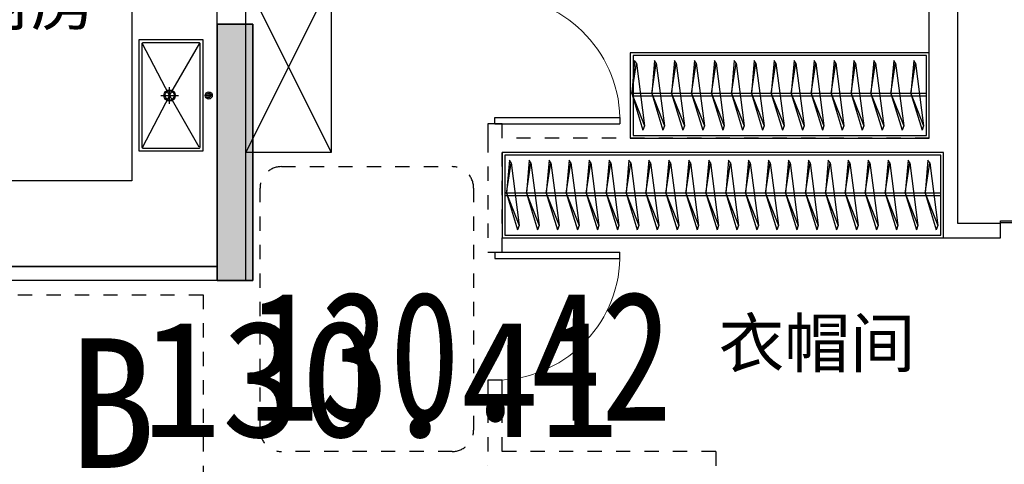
# Model space of a CAD drawing. Header units: millimetres. Extents: x 296296 to 297283, y 219875 to 220035.
# Tile 17 of 256: x 296572.93 to 296579.84, y 220014.2 to 220017.33. Entities that reach past the tile are written whole.
import ezdxf
from ezdxf.enums import TextEntityAlignment as Align

# ---------------------------------------------------------------- set-up
doc = ezdxf.new("R2010")
doc.units = ezdxf.units.MM
for name, pattern in [('185洋房-中间套-1F南入（报建版）-旧规$0$DASH', [0.35, 0.25, -0.1]), ('185洋房-中间套-1F南入（报建版）-旧规$0$洋房户型$0$_DASH', [0.6, 0.4, -0.2]), ('CONTINOUS', [0])]:
    doc.linetypes.add(name, pattern=pattern)
doc.layers.add('$面积结果', color=7, linetype='Continuous')
doc.layers.add('面积-住宅全面积', color=1, linetype='Continuous')
doc.layers.add('面校面积', color=1, linetype='CONTINOUS', lineweight=0)
doc.styles.add('dw', font='simhei.ttf')
doc.styles.get("Standard").update_dxf_attribs({"font": 'arial.ttf'})

# ---------------------------------------------------------------- blocks, each defined once
blk = doc.blocks.new('qAEWTW4ygrewyhreyteutu')
blk.add_hatch(color=253).paths.add_polyline_path([(974974.9, 189058.4), (974974.9, 187258.4), (975224.9, 187258.4), (975224.9, 189058.4)], flags=0)
at = {"color": 253}
blk.add_lwpolyline([(974974.9, 189058.4), (974974.9, 187258.4), (975224.9, 187258.4), (975224.9, 189058.4), (974974.9, 189058.4)], close=True, dxfattribs=at)
blk = doc.blocks.new('dzuerujfysiktuykluyikyuj')
h = blk.add_hatch()
h.set_pattern_fill('钢筋混凝土', color=253, scale=100)
h.set_pattern_definition([(45, (0, 0), (-176.776695, 176.776695), []), (50, (0, 0), (717.26018, -62.75213), [75, -825]), (355, (0, 0), (-138.75133, 752.19213), [60, -660]), (100.4514, (59.8, -5.2), (578.5094, 689.43954), [63.7402, -701.1421]), (46.1842, (0, 200), (1067.24105, -165.519), [112.5, -1237.5]), (96.6356, (88.9, 186.2), (934.6627, 974.1179), [95.6103, -1051.713]), (351.1842, (0, 200), (934.6619, 974.1186), [90, -990]), (21, (100, 150), (596.90705, -402.6189), [75, -825]), (326, (100, 150), (243.31533, 725.15005), [60, -660]), (71.4514, (149.74, 116.45), (840.22263, 322.5305), [63.7402, -701.1421]), (37.5, (0, 0), (12.159855, 332.893854), [0, -652, 0, -670, 0, -662.5]), (7.5, (0, 0), (263.06954, 394.41171), [0, -382, 0, -637, 0, -252.5]), (327.5, (-223, 0), (533.822436, -22.55487), [0, -250, 0, -780, 0, -1035]), (317.5, (-323, 0), (583.18617, 100.10498), [0, -325, 0, -518, 0, -735])])
h.paths.add_polyline_path([(1106524.9, 389058.4), (1106524.9, 387258.4), (1106274.9, 387258.4), (1106274.9, 389058.4)])
h.paths.add_polyline_path([(1120674.9, 389058.4), (1120674.9, 387258.4), (1120424.9, 387258.4), (1120424.9, 389058.4)])
h.paths.add_polyline_path([(1088474.9, 389058.4), (1088474.9, 387258.4), (1088224.9, 387258.4), (1088224.9, 389058.4)])
h.paths.add_polyline_path([(1138724.9, 389058.4), (1138724.9, 387258.4), (1138474.9, 387258.4), (1138474.9, 389058.4)])
h.paths.add_polyline_path([(1113574.9, 387858.4), (1113574.9, 384858.4), (1113374.9, 384858.4), (1113374.9, 387858.4)])
h.paths.add_polyline_path([(1143674.9, 392958.4), (1143674.9, 391158.4), (1143474.9, 391158.4), (1143474.9, 392758.4), (1143174.9, 392758.4), (1143174.9, 392958.4)])
h.paths.add_polyline_path([(1083474.9, 392758.4), (1083474.9, 391158.4), (1083274.9, 391158.4), (1083274.9, 392958.4), (1083774.9, 392958.4), (1083774.9, 392758.4)])
h.paths.add_polyline_path([(1127074.9, 392758.4), (1127074.9, 391258.4), (1126874.9, 391258.4), (1126874.9, 392958.4), (1127424.9, 392958.4), (1127424.9, 392758.4)])
h.paths.add_polyline_path([(1100074.9, 392958.4), (1100074.9, 391258.4), (1099874.9, 391258.4), (1099874.9, 392758.4), (1099524.9, 392758.4), (1099524.9, 392958.4)])
h.paths.add_polyline_path([(1132274.9, 392958.4), (1132274.9, 391258.4), (1132074.9, 391258.4), (1132074.9, 392758.4), (1131724.9, 392758.4), (1131724.9, 392958.4)])
h.paths.add_polyline_path([(1094874.9, 392758.4), (1094874.9, 391258.4), (1094674.9, 391258.4), (1094674.9, 392958.4), (1095224.9, 392958.4), (1095224.9, 392758.4)])
h.paths.add_polyline_path([(1113974.9, 380258.4), (1113974.9, 380058.4), (1113374.9, 380058.4), (1113374.9, 381858.4), (1113574.9, 381858.4), (1113574.9, 380258.4)])
h.paths.add_polyline_path([(1145774.9, 392358.4), (1145774.9, 390658.4), (1145574.9, 390658.4), (1145574.9, 392158.4), (1145124.9, 392158.4), (1145124.9, 392358.4)])
h.paths.add_polyline_path([(1081374.9, 392158.4), (1081374.9, 390658.4), (1081174.9, 390658.4), (1081174.9, 392358.4), (1081824.9, 392358.4), (1081824.9, 392158.4)])
h.paths.add_polyline_path([(1141974.9, 380058.4), (1141974.9, 379458.4), (1141174.9, 379458.4), (1141174.9, 379658.4), (1141774.9, 379658.4), (1141774.9, 380258.4), (1142724.9, 380258.4), (1142724.9, 380058.4)])
h.paths.add_polyline_path([(1109774.9, 380058.4), (1109774.9, 379458.4), (1108974.9, 379458.4), (1108974.9, 379658.4), (1109574.9, 379658.4), (1109574.9, 380258.4), (1110524.9, 380258.4), (1110524.9, 380058.4)])
h.paths.add_polyline_path([(1117974.9, 379658.4), (1117974.9, 379458.4), (1117174.9, 379458.4), (1117174.9, 380058.4), (1116424.9, 380058.4), (1116424.9, 380258.4), (1117374.9, 380258.4), (1117374.9, 379658.4)])
h.paths.add_polyline_path([(1085774.9, 379658.4), (1085774.9, 379458.4), (1084974.9, 379458.4), (1084974.9, 380058.4), (1084224.9, 380058.4), (1084224.9, 380258.4), (1085174.9, 380258.4), (1085174.9, 379658.4)])
h.paths.add_polyline_path([(1115674.9, 392758.4), (1115674.9, 391158.4), (1115474.9, 391158.4), (1115474.9, 392158.4), (1115174.9, 392158.4), (1115174.9, 392358.4), (1115474.9, 392358.4), (1115474.9, 392958.4), (1115974.9, 392958.4), (1115974.9, 392758.4)])
h.paths.add_polyline_path([(1111474.9, 392158.4), (1111474.9, 391158.4), (1111274.9, 391158.4), (1111274.9, 392758.4), (1110974.9, 392758.4), (1110974.9, 392958.4), (1111474.9, 392958.4), (1111474.9, 392358.4), (1111774.9, 392358.4), (1111774.9, 392158.4)])
h.paths.add_polyline_path([(1130799.9, 387258.4), (1130799.9, 386658.4), (1128349.9, 386658.4), (1128349.9, 387258.4), (1128549.9, 387258.4), (1128549.9, 386858.4), (1130599.9, 386858.4), (1130599.9, 387258.4)])
h.paths.add_polyline_path([(1098599.9, 387258.4), (1098599.9, 386658.4), (1096149.9, 386658.4), (1096149.9, 387258.4), (1096349.9, 387258.4), (1096349.9, 386858.4), (1098399.9, 386858.4), (1098399.9, 387258.4)])
h.paths.add_polyline_path([(1128549.9, 389158.4), (1128549.9, 388743.4), (1128349.9, 388743.4), (1128349.9, 389358.4), (1130799.9, 389358.4), (1130799.9, 388743.4), (1130599.9, 388743.4), (1130599.9, 389158.4)])
h.paths.add_polyline_path([(1098599.9, 389358.4), (1098599.9, 388743.4), (1098399.9, 388743.4), (1098399.9, 389158.4), (1096349.9, 389158.4), (1096349.9, 388743.4), (1096149.9, 388743.4), (1096149.9, 389358.4)])
h.paths.add_polyline_path([(1125274.8, 392958.4), (1125274.8, 390058.4), (1125074.8, 390058.4), (1125074.8, 392758.4), (1124674.9, 392758.4), (1124674.9, 392958.4)])
h.paths.add_polyline_path([(1101874.9, 392758.4), (1101874.9, 390058.4), (1101674.9, 390058.4), (1101674.9, 392958.4), (1102274.9, 392958.4), (1102274.9, 392758.4)])
h.paths.add_polyline_path([(1093074.9, 392958.4), (1093074.9, 390058.4), (1092874.9, 390058.4), (1092874.9, 392758.4), (1092474.9, 392758.4), (1092474.9, 392958.4)])
h.paths.add_polyline_path([(1134074.9, 392758.4), (1134074.9, 390058.4), (1133874.9, 390058.4), (1133874.9, 392958.4), (1134474.9, 392958.4), (1134474.9, 392758.4)])
h.paths.add_polyline_path([(1145774.9, 383408.4), (1145774.9, 380058.4), (1145174.9, 380058.4), (1145174.9, 380258.4), (1145574.9, 380258.4), (1145574.9, 383408.4)])
h.paths.add_polyline_path([(1081774.9, 380258.4), (1081774.9, 380058.4), (1081174.9, 380058.4), (1081174.9, 383408.4), (1081374.9, 383408.4), (1081374.9, 380258.4)])
h.paths.add_polyline_path([(1100774.9, 386658.4), (1100774.9, 388108.4), (1100574.9, 388108.4), (1100574.9, 386658.4)])
h.paths.add_polyline_path([(1100774.9, 388708.4), (1100774.9, 389358.4), (1099874.9, 389358.4), (1099874.9, 389158.4), (1100574.9, 389158.4), (1100574.9, 388708.4)])
h.paths.add_polyline_path([(1126374.9, 386658.4), (1126374.9, 388108.4), (1126174.9, 388108.4), (1126174.9, 386658.4)])
h.paths.add_polyline_path([(1126374.9, 388708.4), (1126374.9, 389158.4), (1127074.9, 389158.4), (1127074.9, 389358.4), (1126174.9, 389358.4), (1126174.9, 388708.4)])
h.paths.add_polyline_path([(1094174.9, 389158.4), (1094174.9, 386658.4), (1093974.9, 386658.4), (1093974.9, 389358.4), (1094874.9, 389358.4), (1094874.9, 389158.4)])
h.paths.add_polyline_path([(1132974.9, 389358.4), (1132974.9, 386658.4), (1132774.9, 386658.4), (1132774.9, 389158.4), (1132074.9, 389158.4), (1132074.9, 389358.4)])
h.paths.add_polyline_path([(1088474.9, 392958.4), (1088474.9, 392158.4), (1088074.9, 392158.4), (1088074.9, 392958.4)])
h.paths.add_polyline_path([(1106674.9, 392958.4), (1106674.9, 392158.4), (1106274.9, 392158.4), (1106274.9, 392958.4)])
h.paths.add_polyline_path([(1094174.9, 379658.4), (1094174.9, 379258.4), (1093474.9, 379258.4), (1093474.9, 379658.4)])
h.paths.add_polyline_path([(1101274.9, 379658.4), (1101274.9, 379258.4), (1100574.9, 379258.4), (1100574.9, 379658.4)])
h.paths.add_polyline_path([(1126374.9, 379658.4), (1126374.9, 379258.4), (1125674.9, 379258.4), (1125674.9, 379658.4)])
h.paths.add_polyline_path([(1133474.9, 379658.4), (1133474.9, 379258.4), (1132774.9, 379258.4), (1132774.9, 379658.4)])
h.paths.add_polyline_path([(1138874.9, 392958.4), (1138874.9, 392158.4), (1138474.9, 392158.4), (1138474.9, 392958.4)])
h.paths.add_polyline_path([(1120674.9, 392958.4), (1120674.9, 392158.4), (1120274.9, 392158.4), (1120274.9, 392958.4)])
at = {"color": 253}
blk.add_lwpolyline([(1106524.9, 389058.4), (1106524.9, 387258.4), (1106274.9, 387258.4), (1106274.9, 389058.4), (1106524.9, 389058.4)], close=True, dxfattribs=at)
blk = doc.blocks.new('eqrujhe5tjyrk6ryakyrkjyrautu')
at = {"color": 253}
for s, p in [('厨房', (830404.6, 431053.7)), ('衣帽间', (835696.5, 428650))]:
    blk.add_text(s, height=337.59, dxfattribs=at).set_placement(p)
blk = doc.blocks.new('185洋房-中间套-1F南入（报建版）-旧规$0$洋房户型$0$11A$C17570B11')
at = {"color": 253}
for p, q in [((0, 0), (-211, -32.5)), ((0, 0), (228.5, -89.9)), ((-211, -32.5), (-229.8, -20.5)), ((-211, -32.5), (228.5, -89.9)), ((228.5, -89.9), (259.1, -78.9))]:
    blk.add_line(p, q, dxfattribs=at)
blk.add_lwpolyline([(-229.8, -20.5), (0, 0), (259.1, -78.9)], dxfattribs=at)
blk = doc.blocks.new('*U1295')
at = {"color": 253}
for points in [[(50, 0), (2150, 0), (2150, -600), (50, -600)], [(70, -20), (2130, -20), (2130, -580), (70, -580)]]:
    blk.add_lwpolyline(points, close=True, dxfattribs=at)
for points in [[(70, -285.3), (2130, -285.3)], [(70, -305.3), (2130, -305.3)]]:
    blk.add_lwpolyline(points, dxfattribs=at)
at = {"color": 253, "rotation": 270}
for p in [(179.6, -285.1), (319.6, -285.1), (459.6, -285.1), (599.6, -285.1), (739.6, -285.1), (879.6, -285.1), (1019.6, -285.1), (1159.6, -285.1), (1299.6, -285.1), (1439.6, -285.1), (1579.6, -285.1), (1719.6, -285.1), (1859.6, -285.1), (1999.6, -285.1), (2139.6, -285.1)]:
    blk.add_blockref('185洋房-中间套-1F南入（报建版）-旧规$0$洋房户型$0$11A$C17570B11', p, dxfattribs=at)
blk = doc.blocks.new('*U1296')
at = {"color": 253}
for p, q in [((600, 150), (-600, 150)), ((-600, 150), (-600, -450)), ((-600, 150), (600, -450)), ((600, 150), (-600, -450)), ((600, -450), (600, 150)), ((-600, -450), (600, -450))]:
    blk.add_line(p, q, dxfattribs=at)
blk = doc.blocks.new('*U1298')
at = {"color": 253}
for points in [[(1400, 0), (4500, 0), (4500, -600), (1400, -600)], [(1420, -20), (4480, -20), (4480, -580), (1420, -580)]]:
    blk.add_lwpolyline(points, close=True, dxfattribs=at)
for points in [[(1420, -285.3), (4480, -285.3)], [(1420, -305.3), (4480, -305.3)]]:
    blk.add_lwpolyline(points, dxfattribs=at)
at = {"color": 253, "rotation": 270}
for p in [(1529.6, -285.1), (1669.6, -285.1), (1809.6, -285.1), (1949.6, -285.1), (2089.6, -285.1), (2229.6, -285.1), (2369.6, -285.1), (2509.6, -285.1), (2649.6, -285.1), (2789.6, -285.1), (2929.6, -285.1), (3069.6, -285.1), (3209.6, -285.1), (3349.6, -285.1), (3489.6, -285.1), (3629.6, -285.1), (3769.6, -285.1), (3909.6, -285.1), (4049.6, -285.1), (4189.6, -285.1), (4329.6, -285.1), (4469.6, -285.1)]:
    blk.add_blockref('185洋房-中间套-1F南入（报建版）-旧规$0$洋房户型$0$11A$C17570B11', p, dxfattribs=at)
blk = doc.blocks.new('185洋房-中间套-1F南入（报建版）-旧规$0$185洋房-边套（报建版）$0$洋房户型$0$A$C5687057F')
at = {"color": 253}
for p, q in [((415, 570), (455, 570)), ((435, 590), (435, 550)), ((435, 295), (67.9, 507.1)), ((435, 295), (795, 500)), ((435, 232.4), (435, 357.6)), ((435, 295), (67.9, 102.9)), ((494, 295), (376, 295)), ((435, 295), (802.1, 102.9))]:
    blk.add_line(p, q, dxfattribs=at)
blk.add_lwpolyline([(45, 80), (825, 80), (825, 530), (45, 530)], close=True, dxfattribs=at)
blk.add_lwpolyline([(75, 100), (795, 100, 0.414214), (805, 110), (805, 500, 0.414214), (795, 510), (75, 510, 0.414214), (65, 500), (65, 110, 0.414214)], format="xyb", close=True, dxfattribs=at)
for centre, radius in [((435, 570), 25), ((435, 570), 15), ((435, 295), 40), ((435, 295), 32.5)]:
    blk.add_circle(centre, radius, dxfattribs=at)
blk = doc.blocks.new('185洋房-中间套-1F南入（报建版）-旧规$0$洋房户型$0$$DorLib2D$00000001')
at = {"color": 253}
for p, q in [((0.45, 0.975), (0.5, 0.975)), ((0.45, 0), (0.45, 0.975)), ((0.5, 0), (0.5, 0.975)), ((0.5, 0), (0.45, 0))]:
    blk.add_line(p, q, dxfattribs=at)
at = {"color": 253, "lineweight": 13}
blk.add_arc((0.475, 0), 0.975, 91.46928, 180, dxfattribs=at)
blk = doc.blocks.new('185洋房-中间套-1F南入（报建版）-旧规$0$$DorLib2D$00000129')
at = {"color": 253, "linetype": 'Continuous'}
for p, q in [((-0.5, 0.545), (-0.5, 0.6866)), ((-0.5, 0.6866), (0.5, 0.6866)), ((0.5, 0.6866), (0.5, 0.545)), ((0.5, 0.545), (-0.5, 0.545)), ((-0.5, 0.5), (-0.5, 0.545)), ((0.5, 0.5), (0.5, 0.545)), ((-0.2, 0.4375), (0.1584, 0.4375)), ((0.1584, 0.4375), (0.0804, 0.3408)), ((0.0804, 0.3408), (0.0804, 0.4375))]:
    blk.add_line(p, q, dxfattribs=at)
blk = doc.blocks.new('185洋房-中间套-1F南入（报建版）-旧规')
at = {"color": 253, "linetype": 'Continuous'}
for p, q in [((30000, 8700), (30000, 12100)), ((30200, 8700), (30200, 12000)), ((25000, 7800), (25000, 9800)), ((25200, 7700), (25200, 9800)), ((30200, 8100), (30200, 8700)), ((30100, 8000), (30100, 8600)), ((30500, 8100), (30200, 8100)), ((30500, 8000), (30500, 8100)), ((30100, 8000), (30500, 8000)), ((25000, 7800), (22300, 7800)), ((25200, 7700), (22200, 7700))]:
    blk.add_line(p, q, dxfattribs=at)
at = {"color": 253, "linetype": '185洋房-中间套-1F南入（报建版）-旧规$0$DASH'}
for p, q in [((27000, 8800), (26900, 8800)), ((26900, 8800), (26900, 8700)), ((27000, 8700), (27000, 8800)), ((26900, 8700), (26900, 7900)), ((30000, 8700), (27000, 8700)), ((30100, 8600), (27000, 8600)), ((27000, 7900), (27000, 8600)), ((26900, 7900), (27000, 7900)), ((27000, 7000), (26900, 7000)), ((26900, 7000), (26900, 6400)), ((27000, 6500), (27000, 7000)), ((28500, 6500), (27000, 6500)), ((28500, 6500), (28500, 2350))]:
    blk.add_line(p, q, dxfattribs=at)
at = {"color": 253}
blk.add_lwpolyline([(22300, 8400), (22300, 7800), (25000, 7800), (25000, 11750), (24400, 11750), (24400, 8400)], close=True, dxfattribs=at)
at = {"color": 253, "linetype": '185洋房-中间套-1F南入（报建版）-旧规$0$洋房户型$0$_DASH', "ltscale": 0.5}
blk.add_lwpolyline([(25300, 6650), (25300, 8350, -0.414214), (25450, 8500), (26650, 8500, -0.414214), (26800, 8350), (26800, 6650, -0.414214), (26650, 6500), (25450, 6500, -0.414214)], format="xyb", close=True, dxfattribs=at)
blk.add_lwpolyline([(19800, 7600), (24900, 7600), (24900, 2550), (19800, 2550)], close=True, dxfattribs=at)
at = {"color": 253, "xscale": -1, "rotation": 90}
blk.add_blockref('*U1296', (25350, 9200), dxfattribs=at)
at = {"color": 253, "zscale": 100}
for name, p, xscale, yscale, rotation in [('185洋房-中间套-1F南入（报建版）-旧规$0$洋房户型$0$$DorLib2D$00000001', (26950, 9250), -900, -900, 90), ('185洋房-中间套-1F南入（报建版）-旧规$0$$DorLib2D$00000129', (30900, 8050), 800, 100, 359.9999999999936), ('185洋房-中间套-1F南入（报建版）-旧规$0$洋房户型$0$$DorLib2D$00000001', (26950, 7450), -900, 900, 270)]:
    blk.add_blockref(name, p, dxfattribs=dict(at, xscale=xscale, yscale=yscale, rotation=rotation))
at = {"color": 253, "extrusion": (0, 0, -1), "xscale": -1, "zscale": -1, "rotation": 90.00000150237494}
blk.add_blockref('185洋房-中间套-1F南入（报建版）-旧规$0$185洋房-边套（报建版）$0$洋房户型$0$A$C5687057F', (-24370, 9435), dxfattribs=at)
at = {"color": 253, "xscale": -1}
for name, p in [('*U1295', (30050, 9300)), ('*U1298', (31500, 8600))]:
    blk.add_blockref(name, p, dxfattribs=at)

msp = doc.modelspace()

# ---------------------------------------------------------------- block references
at = {"xscale": 0.001, "yscale": 0.001, "zscale": 0.001}
for name, p in [('qAEWTW4ygrewyhreyteutu', (295599.3393, 219828.235)), ('dzuerujfysiktuykluyikyuj', (295468.0393, 219628.235)), ('eqrujhe5tjyrk6ryakyrkjyrautu', (295742.1393, 219586.235))]:
    msp.add_blockref(name, p, dxfattribs=at)

# ---------------------------------------------------------------- next in the draw order: block references
msp.add_blockref('185洋房-中间套-1F南入（报建版）-旧规', (296549.3141, 220007.7935), dxfattribs=at)

# ---------------------------------------------------------------- next in the draw order: texts
at = {"layer": '$面积结果', "color": 1, "style": 'dw'}
msp.add_text('130.41', height=0.82066, dxfattribs=at).set_placement((296573.7846, 220014.3947))
at = {"layer": '面校面积', "color": 7, "style": 'dw'}
msp.add_text('B', height=0.91, dxfattribs=at).set_placement((296573.5751, 220014.6329), align=Align.MIDDLE)
at = {"layer": '面积-住宅全面积', "color": 1, "style": 'dw', "width": 0.8}
msp.add_text('130.42', height=0.91, dxfattribs=at).set_placement((296574.5333, 220014.5107))

doc.saveas('drawing.dxf')
